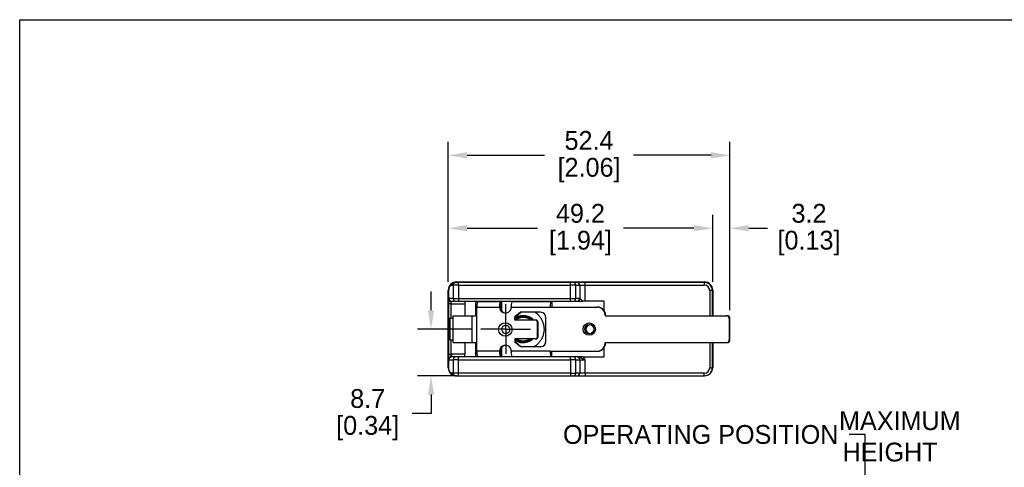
# Model space of a CAD drawing. Header units: inches. Extents: x 0 to 279, y 0 to 216.
# Tile 6 of 7: x 0 to 183, y 133 to 216. Entities that reach past the tile are written whole.
import ezdxf
from ezdxf import colors
from ezdxf.entities.mleader import LeaderData, LeaderLine
from ezdxf.math import Vec2, Vec3

# ---------------------------------------------------------------- set-up
doc = ezdxf.new("R2010")
doc.units = ezdxf.units.IN
doc.header["$LTSCALE"] = 10
doc.header["$MEASUREMENT"] = 0
doc.linetypes.add('CENTER', pattern=[2, 1.25, -0.25, 0.25, -0.25])
doc.layers.add('CENTER', color=40, linetype='CENTER')
doc.layers.add('DIMENSIONS', color=140, linetype='Continuous')
doc.dimstyles.get("Standard").update_dxf_attribs({"dimtxt": 3.5, "dimasz": 3.5, "dimexe": 2.5, "dimexo": 1.5, "dimgap": 1, "dimtad": 0, "dimtih": 1, "dimtoh": 1, "dimdec": 1, "dimzin": 0, "dimdsep": 46, "dimtxsty": 'Standard', "dimcen": 0, "dimadec": 0, "dimazin": 0, "dimtfac": 1, "dimtdec": 1, "dimtofl": 0, "dimtmove": 0, "dimatfit": 3, "dimfxl": 0, "dimtolj": 1, "dimtzin": 0, "dimarcsym": 0})

# ---------------------------------------------------------------- blocks, each defined once
blk = doc.blocks.new('*D34')
at = {"layer": 'DEFPOINTS', "color": 0}
for p in [(128.91, 177.11), (79.71, 165.61), (128.91, 165.61)]:
    blk.add_point(p, dxfattribs=at)
at = {"layer": 'DIMENSIONS', "color": 0, "lineweight": -2}
for p, q in [((79.71, 167.11), (79.71, 179.61)), ((128.91, 167.11), (128.91, 179.61)), ((83.21, 177.11), (96.31, 177.11)), ((125.41, 177.11), (112.31, 177.11))]:
    blk.add_line(p, q, dxfattribs=at)
at = {"layer": 'DIMENSIONS', "color": 0}
for points in [[(83.21, 177.7), (83.21, 176.53), (79.71, 177.11)], [(125.41, 177.7), (125.41, 176.53), (128.91, 177.11)]]:
    blk.add_solid(points, dxfattribs=at)
at = {"layer": 'DIMENSIONS', "color": 0, "char_height": 3.5, "attachment_point": 5}
for s, insert in [('\\A1;49.2', (104.31, 179.86)), ('\\A1;[1.94]', (104.31, 174.36))]:
    blk.add_mtext(s, dxfattribs=dict(at, insert=insert))
blk = doc.blocks.new('*D35')
at = {"layer": 'DEFPOINTS', "color": 0}
for p in [(132.11, 177.11), (128.91, 165.61), (132.11, 160.34)]:
    blk.add_point(p, dxfattribs=at)
at = {"layer": 'DIMENSIONS', "color": 0, "lineweight": -2}
for p, q in [((128.91, 167.11), (128.91, 179.61)), ((132.11, 161.84), (132.11, 179.61)), ((125.41, 177.11), (121.91, 177.11)), ((135.61, 177.11), (139.11, 177.11))]:
    blk.add_line(p, q, dxfattribs=at)
at = {"layer": 'DIMENSIONS', "color": 0}
for points in [[(125.41, 177.7), (125.41, 176.53), (128.91, 177.11)], [(135.61, 177.7), (135.61, 176.53), (132.11, 177.11)]]:
    blk.add_solid(points, dxfattribs=at)
at = {"layer": 'DIMENSIONS', "color": 0, "char_height": 3.5, "attachment_point": 5}
for s, insert in [('\\A1;3.2', (146.82, 179.86)), ('\\A1;[0.13]', (146.82, 174.36))]:
    blk.add_mtext(s, dxfattribs=dict(at, insert=insert))
blk = doc.blocks.new('*D36')
at = {"layer": 'DEFPOINTS', "color": 0}
for p in [(132.11, 190.67), (79.71, 165.61), (132.11, 160.34)]:
    blk.add_point(p, dxfattribs=at)
at = {"layer": 'DIMENSIONS', "color": 0, "lineweight": -2}
for p, q in [((79.71, 167.11), (79.71, 193.17)), ((132.11, 161.84), (132.11, 193.17)), ((83.21, 190.67), (97.62, 190.67)), ((128.61, 190.67), (114.2, 190.67))]:
    blk.add_line(p, q, dxfattribs=at)
at = {"layer": 'DIMENSIONS', "color": 0}
for points in [[(83.21, 191.26), (83.21, 190.09), (79.71, 190.67)], [(128.61, 191.26), (128.61, 190.09), (132.11, 190.67)]]:
    blk.add_solid(points, dxfattribs=at)
at = {"layer": 'DIMENSIONS', "color": 0, "char_height": 3.5, "attachment_point": 5}
for s, insert in [('\\A1;52.4', (105.91, 193.42)), ('\\A1;[2.06]', (105.91, 187.92))]:
    blk.add_mtext(s, dxfattribs=dict(at, insert=insert))
blk = doc.blocks.new('SW_CENTERMARKSYMBOL_0')
at = {"layer": 'CENTER', "color": 0}
for p, q in [((0, 2.54), (0, 4.64)), ((0, 0), (0, 2.54)), ((-2.54, 0), (-4.64, 0)), ((0, 0), (-2.54, 0)), ((0, 0), (0, -2.54)), ((0, 0), (2.54, 0)), ((2.54, 0), (4.64, 0)), ((0, -2.54), (0, -4.64))]:
    blk.add_line(p, q, dxfattribs=at)
blk = doc.blocks.new('*D37')
at = {"layer": 'DEFPOINTS', "color": 0}
for p in [(85.76, 158.36), (76.52, 149.66), (81.28, 149.66)]:
    blk.add_point(p, dxfattribs=at)
at = {"layer": 'DIMENSIONS', "color": 0, "lineweight": -2}
for p, q in [((76.52, 161.86), (76.52, 165.36)), ((84.26, 158.36), (74.02, 158.36)), ((79.78, 149.66), (74.02, 149.66)), ((76.52, 146.16), (76.52, 142.66)), ((76.52, 142.66), (73.02, 142.66))]:
    blk.add_line(p, q, dxfattribs=at)
at = {"layer": 'DIMENSIONS', "color": 0}
for points in [[(75.94, 161.86), (77.1, 161.86), (76.52, 158.36)], [(75.94, 146.16), (77.1, 146.16), (76.52, 149.66)]]:
    blk.add_solid(points, dxfattribs=at)
at = {"layer": 'DIMENSIONS', "color": 0, "char_height": 3.5, "attachment_point": 5}
for s, insert in [('\\A1;8.7', (64.73, 145.41)), ('\\A1;[0.34]', (64.73, 139.91))]:
    blk.add_mtext(s, dxfattribs=dict(at, insert=insert))

msp = doc.modelspace()

# ---------------------------------------------------------------- linework, layer by layer
for p, q in [((81.21, 167.11), (127.41, 167.11)), ((81.63, 167.03), (81.28, 167.03)), ((102.46, 167.03), (81.63, 167.03)), ((81.63, 166.53), (81.63, 167.03)), ((102.46, 166.53), (102.46, 167.03)), ((102.95, 167.03), (102.46, 167.03)), ((103.68, 167.03), (102.95, 167.03)), ((105.16, 167.03), (103.68, 167.03)), ((105.16, 166.53), (105.16, 167.03)), ((127.35, 167.03), (105.16, 167.03)), ((127.35, 167.03), (127.35, 166.53)), ((79.71, 151.16), (79.71, 165.61)), ((79.78, 165.53), (79.78, 163.89)), ((80.16, 166.53), (80.64, 166.53)), ((81.63, 166.53), (80.64, 166.53)), ((80.64, 166.53), (80.64, 164.03)), ((81.63, 166.53), (102.46, 166.53)), ((81.63, 166.53), (81.63, 164.03)), ((103.45, 166.53), (102.46, 166.53)), ((102.46, 164.03), (102.46, 166.53)), ((103.45, 164.03), (103.45, 166.53)), ((103.45, 166.53), (104.18, 166.53)), ((104.18, 166.53), (104.18, 164.03)), ((104.18, 166.53), (105.16, 166.53)), ((105.16, 163.53), (105.16, 166.53)), ((105.16, 166.53), (127.35, 166.53)), ((128.85, 165.53), (128.35, 165.53)), ((128.35, 165.53), (128.35, 160.84)), ((128.85, 160.84), (128.85, 165.53)), ((128.91, 165.61), (128.91, 160.84)), ((80.28, 163.03), (79.78, 163.03)), ((79.78, 163.03), (79.78, 160.34)), ((80.64, 164.03), (79.87, 164.03)), ((80.28, 163.03), (80.28, 163.45)), ((80.28, 163.03), (82.78, 163.03)), ((80.28, 160.34), (80.28, 163.03)), ((80.36, 163.53), (81.14, 163.53)), ((80.64, 164.03), (81.63, 164.03)), ((81.14, 163.53), (81.63, 163.53)), ((81.63, 164.03), (102.46, 164.03)), ((81.63, 164.03), (81.63, 163.53)), ((81.63, 163.53), (102.46, 163.53)), ((82.78, 163.53), (82.78, 163.03)), ((82.78, 163.03), (82.78, 160.84)), ((89.36, 163.44), (85.14, 163.44)), ((89.51, 163.44), (89.36, 163.44)), ((89.51, 163.44), (89.51, 162.44)), ((89.61, 163.44), (89.51, 163.44)), ((89.61, 163.53), (89.61, 161.75)), ((98.8, 163.44), (91.55, 163.44)), ((91.67, 163.44), (91.67, 163.53)), ((98.98, 163.44), (98.8, 163.44)), ((98.98, 163.44), (98.98, 162.44)), ((102.46, 164.03), (103.45, 164.03)), ((102.46, 163.53), (102.46, 164.03)), ((102.46, 163.53), (102.95, 163.53)), ((102.95, 163.53), (103.68, 163.53)), ((104.18, 164.03), (103.45, 164.03)), ((103.68, 163.53), (103.75, 163.53)), ((104.22, 164.03), (104.18, 164.03)), ((105.16, 163.53), (104.75, 163.53)), ((108.75, 163.53), (105.16, 163.53)), ((108.75, 161.75), (108.75, 163.53)), ((84.78, 162.44), (85.04, 162.44)), ((84.78, 162.44), (84.78, 160.84)), ((85.04, 154.24), (85.04, 162.44)), ((85.04, 162.44), (89.25, 162.44)), ((89.25, 162.44), (89.36, 162.44)), ((89.36, 162.44), (89.51, 162.44)), ((89.51, 162.44), (89.61, 162.44)), ((91.44, 162.44), (98.7, 162.44)), ((93.13, 161.47), (92.13, 160.62)), ((92.24, 160.62), (93.24, 161.47)), ((96.91, 161.47), (93.13, 161.47)), ((98.7, 162.44), (107.39, 162.44)), ((107.39, 162.44), (107.49, 162.44)), ((79.78, 160.34), (79.78, 156.34)), ((80.07, 160.34), (79.78, 160.34)), ((80.07, 156.34), (80.07, 160.34)), ((80.63, 160.34), (80.07, 160.34)), ((80.63, 155.84), (80.63, 160.84)), ((80.63, 160.84), (84.1, 160.84)), ((84.1, 160.84), (84.1, 155.84)), ((84.1, 160.84), (84.78, 160.84)), ((92.13, 160.02), (92.13, 160.62)), ((92.13, 160.62), (92.24, 160.62)), ((95.91, 160.02), (92.13, 160.02)), ((92.24, 160.02), (92.24, 160.62)), ((96.02, 160.02), (95.91, 160.02)), ((96.31, 156.92), (96.31, 159.62)), ((96.31, 159.62), (96.42, 159.62)), ((96.42, 156.92), (96.42, 159.62)), ((97.9, 156.07), (97.9, 160.47)), ((108.88, 160.94), (108.88, 160.84)), ((108.88, 160.94), (108.99, 160.94)), ((108.88, 160.84), (131.5, 160.84)), ((108.99, 160.84), (108.99, 160.94)), ((131.5, 160.84), (131.61, 160.84)), ((132, 160.34), (132, 156.34)), ((132, 160.34), (132.11, 160.34)), ((132.11, 156.34), (132.11, 160.34)), ((80.07, 156.34), (79.78, 156.34)), ((79.78, 156.34), (79.78, 153.65)), ((80.07, 156.34), (80.63, 156.34)), ((80.28, 153.65), (80.28, 156.34)), ((80.63, 155.84), (84.1, 155.84)), ((82.78, 155.84), (82.78, 153.66)), ((84.1, 155.84), (84.78, 155.84)), ((84.78, 155.84), (84.78, 154.24)), ((95.91, 156.52), (92.13, 156.52)), ((92.13, 156.52), (92.13, 155.92)), ((93.13, 155.07), (92.13, 155.92)), ((92.13, 155.92), (92.24, 155.92)), ((92.24, 155.92), (92.24, 156.52)), ((93.24, 155.07), (92.24, 155.92)), ((95.91, 156.52), (96.02, 156.52)), ((96.42, 156.92), (96.31, 156.92)), ((108.88, 155.84), (131.5, 155.84)), ((108.88, 155.74), (108.88, 155.84)), ((108.99, 155.74), (108.88, 155.74)), ((108.99, 155.74), (108.99, 155.84)), ((128.35, 155.84), (128.35, 151.16)), ((128.85, 151.16), (128.85, 155.84)), ((128.91, 155.84), (128.91, 151.16)), ((131.5, 155.84), (131.61, 155.84)), ((132, 156.34), (132.11, 156.34)), ((85.04, 154.24), (84.78, 154.24)), ((89.25, 154.24), (85.04, 154.24)), ((89.36, 154.24), (89.25, 154.24)), ((89.51, 154.24), (89.36, 154.24)), ((89.51, 154.24), (89.51, 153.24)), ((89.61, 154.94), (89.61, 153.16)), ((98.7, 154.24), (91.44, 154.24)), ((96.91, 155.07), (93.13, 155.07)), ((98.7, 154.24), (107.39, 154.24)), ((98.98, 153.24), (98.98, 154.24)), ((107.39, 154.24), (107.49, 154.24)), ((108.75, 153.16), (108.75, 154.94)), ((80.28, 153.65), (79.78, 153.65)), ((79.78, 152.52), (79.78, 151.16)), ((79.78, 151.02), (79.78, 152.48)), ((79.85, 152.66), (80.64, 152.66)), ((82.78, 153.66), (80.36, 153.66)), ((80.36, 153.16), (80.36, 153.66)), ((81.14, 153.16), (80.36, 153.16)), ((81.63, 152.66), (80.64, 152.66)), ((80.64, 152.66), (80.64, 150.16)), ((81.63, 153.16), (81.14, 153.16)), ((81.63, 152.66), (81.63, 153.16)), ((102.46, 153.16), (81.63, 153.16)), ((81.63, 150.16), (81.63, 152.66)), ((81.63, 152.66), (102.46, 152.66)), ((82.78, 153.16), (82.78, 153.66)), ((85.14, 153.24), (89.36, 153.24)), ((89.51, 153.24), (89.36, 153.24)), ((91.55, 153.24), (98.8, 153.24)), ((91.67, 153.16), (91.67, 153.24)), ((98.98, 153.24), (98.8, 153.24)), ((102.95, 153.16), (102.46, 153.16)), ((102.46, 152.66), (102.46, 153.16)), ((103.45, 152.66), (102.46, 152.66)), ((102.46, 152.66), (102.46, 150.16)), ((103.68, 153.16), (102.95, 153.16)), ((103.45, 150.16), (103.45, 152.66)), ((103.45, 152.66), (104.18, 152.66)), ((103.75, 153.16), (103.68, 153.16)), ((103.87, 153.14), (103.75, 153.16)), ((104.18, 152.66), (104.18, 150.16)), ((104.18, 152.66), (105.16, 152.66)), ((104.77, 153.16), (108.75, 153.16)), ((105.16, 150.16), (105.16, 152.66)), ((128.35, 151.16), (128.85, 151.16)), ((80.64, 150.16), (80.16, 150.16)), ((81.63, 150.16), (80.64, 150.16)), ((81.28, 149.66), (81.21, 149.66)), ((81.28, 149.66), (81.63, 149.66)), ((102.46, 150.16), (81.63, 150.16)), ((81.63, 149.66), (81.63, 150.16)), ((81.63, 149.66), (102.46, 149.66)), ((102.46, 150.16), (103.45, 150.16)), ((102.46, 150.16), (102.46, 149.66)), ((102.46, 149.66), (102.95, 149.66)), ((102.95, 149.66), (103.68, 149.66)), ((104.18, 150.16), (103.45, 150.16)), ((103.68, 149.66), (105.16, 149.66)), ((105.16, 150.16), (104.18, 150.16)), ((105.16, 150.16), (105.16, 149.66)), ((127.35, 150.16), (105.16, 150.16)), ((105.16, 149.66), (127.35, 149.66)), ((127.35, 149.66), (127.35, 150.16)), ((127.41, 149.66), (127.35, 149.66))]:
    msp.add_line(p, q)
for centre, radius in [((90.34, 158.27), 1.25), ((105.95, 158.34), 1.15), ((105.98, 158.34), 0.849)]:
    msp.add_circle(centre, radius)
for centre, radius, start, end in [((81.21, 165.61), 1.5, 90, 180), ((81.14, 166.53), 0.5, 112.2509, 180.1907), ((102.95, 166.53), 0.497, 359.6345, 89.6298), ((103.68, 166.53), 0.497, 359.6345, 89.6298), ((127.35, 165.53), 1.5, 0, 90), ((127.41, 165.61), 1.5, 0, 90), ((81.28, 165.53), 1.5, 138.1897, 180), ((127.35, 165.53), 1, 0, 90), ((80.37, 164.02), 0.497, 179.6347, 269.6297), ((81.14, 164.02), 0.497, 179.6347, 269.6297), ((87.43, 162.69), 2.41, 161.7706, 185.8922), ((91.65, 162.69), 2.41, 161.7707, 185.8921), ((93.83, 162.69), 2.41, 161.7708, 185.892), ((101.09, 162.69), 2.41, 161.7706, 185.8922), ((102.95, 164.02), 0.497, 270.3703, 0.3655), ((103.68, 164.02), 0.497, 270.3703, 0.3655), ((103.74, 164.01), 0.486, 271.7358, 1.6365), ((90.35, 162.44), 1.09, 179.739, 0.261), ((90.46, 162.44), 1.1, 179.8263, 267.005), ((96.9, 160.47), 0.997, 359.8322, 89.8312), ((107.38, 160.95), 1.5, 359.8322, 89.8312), ((107.49, 160.95), 1.5, 359.8322, 89.8312), ((93.68, 158.34), 2.43, 43.7395, 126.2412), ((93.68, 158.34), 2.3, 46.8492, 128.5963), ((93.68, 158.34), 2.17, 50.5514, 129.4486), ((95.91, 159.62), 0.399, 359.8321, 89.8312), ((96.02, 159.62), 0.399, 359.8321, 89.8312), ((131.5, 160.34), 0.499, 359.8322, 89.8311), ((131.61, 160.34), 0.499, 359.8322, 89.8311), ((90.4, 158.27), 0.749, 46.6428, 269.9689), ((106.18, 158.34), 0.85, 96.8482, 263.1518), ((93.68, 158.34), 2.43, 233.7588, 311.3464), ((93.68, 158.34), 2.3, 232.39, 264.7836), ((93.68, 158.34), 2.17, 236.9801, 303.0199), ((93.68, 158.34), 2.3, 264.7836, 307.61), ((95.91, 156.92), 0.399, 270.1688, 0.1679), ((96.02, 156.92), 0.399, 270.1688, 0.1679), ((96.9, 156.07), 0.997, 270.1688, 0.1678), ((107.38, 155.74), 1.5, 270.1688, 0.1678), ((107.49, 155.74), 1.5, 270.1688, 0.1678), ((131.5, 156.34), 0.499, 270.1688, 0.1678), ((131.61, 156.34), 0.499, 270.1688, 0.1678), ((87.43, 154), 2.41, 174.1078, 198.2293), ((91.65, 154), 2.41, 174.1079, 198.2293), ((90.35, 154.25), 1.09, 359.7391, 180.2609), ((90.46, 154.25), 1.1, 92.995, 180.1737), ((93.83, 154), 2.41, 174.108, 198.2292), ((101.09, 154), 2.41, 174.1078, 198.2293), ((81.14, 152.66), 0.497, 90.3703, 180.3653), ((102.95, 152.66), 0.497, 359.6345, 89.6297), ((103.68, 152.66), 0.497, 359.6345, 89.6298), ((81.21, 151.16), 1.5, 180, 270), ((81.28, 151.16), 1.5, 185.2861, 221.8103), ((127.35, 151.16), 1, 270, 0), ((127.35, 151.16), 1.5, 270, 0), ((127.41, 151.16), 1.5, 270, 0), ((81.14, 150.16), 0.5, 179.8094, 247.7489), ((102.95, 150.15), 0.497, 270.3701, 0.3656), ((103.68, 150.15), 0.497, 270.3701, 0.3656)]:
    msp.add_arc(centre, radius, start, end)
for points, knots in [([(80.16, 166.53), (80.24, 166.62), (80.35, 166.71), (80.61, 166.88), (80.77, 166.95), (80.95, 166.99)], [0, 0, 0, 0, 0.5, 0.5, 1, 1, 1, 1]), ([(80.95, 166.99), (80.98, 167), (81.02, 167.01), (81.14, 167.02), (81.21, 167.03), (81.28, 167.03)], [0, 0, 0, 0, 0.5, 0.5, 1, 1, 1, 1]), ([(79.78, 163.85), (79.78, 163.86), (79.78, 163.87), (79.78, 163.89), (79.78, 163.89)], [0, 0, 0, 0, 0.474468, 1, 1, 1, 1]), ([(79.78, 163.89), (79.78, 163.88), (79.78, 163.85), (79.78, 163.79), (79.78, 163.73), (79.78, 163.64), (79.78, 163.53), (79.78, 163.41), (79.78, 163.29), (79.78, 163.16), (79.78, 163.07), (79.78, 163.03)], [0, 0, 0, 0, 0.083287, 0.166584, 0.249901, 0.374993, 0.500044, 0.626031, 0.749884, 0.874963, 1, 1, 1, 1]), ([(80.28, 163.45), (80.25, 163.45), (80.21, 163.45), (80.15, 163.47), (80.11, 163.48), (80.06, 163.5), (80.01, 163.52), (79.93, 163.57), (79.86, 163.64), (79.8, 163.74), (79.79, 163.81), (79.78, 163.85)], [0, 0, 0, 0, 0.0964916, 0.1754822, 0.2369579, 0.2809052, 0.3804064, 0.5006532, 0.643957, 0.8104051, 1, 1, 1, 1]), ([(84.89, 163.44), (84.87, 163.44), (84.86, 163.41), (84.83, 163.31), (84.82, 163.24), (84.79, 162.96), (84.78, 162.71), (84.78, 162.44)], [0, 0, 0, 0, 0.25, 0.25, 0.5, 0.5, 1, 1, 1, 1]), ([(85.14, 163.44), (85.12, 163.44), (85.08, 163.44), (84.99, 163.44), (84.93, 163.44), (84.89, 163.44)], [0, 0, 0, 0, 0.293947, 0.503808, 1, 1, 1, 1]), ([(103.75, 163.53), (103.78, 163.53), (103.86, 163.53), (103.99, 163.53), (104.12, 163.53), (104.29, 163.53), (104.46, 163.53), (104.63, 163.53), (104.71, 163.53), (104.75, 163.53)], [0, 0, 0, 0, 0.090815, 0.249737, 0.381837, 0.499923, 0.749935, 0.883893, 1, 1, 1, 1]), ([(104.75, 163.53), (104.64, 163.65), (104.54, 163.78), (104.35, 163.96), (104.27, 164.03), (104.22, 164.03)], [0, 0, 0, 0, 0.5, 0.5, 1, 1, 1, 1]), ([(95.91, 161.47), (95.95, 161.44), (96.17, 161.3), (96.52, 160.96), (96.92, 160.45), (97.23, 159.87), (97.44, 159.25), (97.54, 158.61), (97.53, 157.96), (97.41, 157.31), (97.18, 156.7), (96.86, 156.14), (96.44, 155.64), (96.04, 155.28), (95.77, 155.12), (95.68, 155.07)], [0, 0, 0, 0, 0.019848, 0.105314, 0.190775, 0.276361, 0.36195, 0.44755, 0.533157, 0.618635, 0.704118, 0.789522, 0.874926, 0.960298, 1, 1, 1, 1]), ([(92.24, 160.45), (92.3, 160.49), (92.47, 160.61), (92.8, 160.76), (93.21, 160.87), (93.64, 160.91), (94.08, 160.88), (94.5, 160.78), (94.9, 160.61), (95.26, 160.37), (95.49, 160.17), (95.59, 160.04), (95.61, 160.02)], [0, 0, 0, 0, 0.054168, 0.1702125, 0.28628, 0.4023368, 0.518477, 0.634609, 0.7508983, 0.8671888, 0.9835769, 1, 1, 1, 1]), ([(91.14, 158.27), (91.14, 158.25), (91.14, 158.16), (91.11, 158.02), (91.03, 157.86), (90.92, 157.73), (90.78, 157.62), (90.62, 157.55), (90.5, 157.52), (90.44, 157.52), (90.44, 157.52)], [0, 0, 0, 0, 0.063316, 0.21801, 0.37303, 0.528221, 0.683701, 0.839535, 0.995713, 1, 1, 1, 1]), ([(90.91, 158.81), (90.92, 158.8), (90.98, 158.75), (91.05, 158.64), (91.12, 158.48), (91.14, 158.35), (91.14, 158.28), (91.14, 158.27)], [0, 0, 0, 0, 0.07697, 0.36901, 0.660395, 0.935914, 1, 1, 1, 1]), ([(93.45, 155.79), (93.3, 155.81), (93.02, 155.85), (92.61, 156), (92.36, 156.15), (92.24, 156.22)], [0, 0, 0, 0, 0.335725, 0.671435, 1, 1, 1, 1]), ([(95.47, 156.52), (95.38, 156.43), (95.17, 156.25), (94.81, 156.03), (94.41, 155.88), (93.95, 155.78), (93.62, 155.79), (93.45, 155.79)], [0, 0, 0, 0, 0.176105, 0.370239, 0.564626, 0.759013, 1, 1, 1, 1]), ([(84.78, 154.24), (84.78, 154.11), (84.78, 153.98), (84.79, 153.74), (84.8, 153.63), (84.82, 153.45), (84.83, 153.37), (84.86, 153.27), (84.87, 153.24), (84.89, 153.24)], [0, 0, 0, 0, 0.25, 0.25, 0.5, 0.5, 0.75, 0.75, 1, 1, 1, 1]), ([(89.61, 154.24), (89.58, 154.24), (89.53, 154.24), (89.52, 154.24), (89.51, 154.24)], [0, 0, 0, 0, 0.64916, 1, 1, 1, 1]), ([(79.78, 153.65), (79.78, 153.41), (79.78, 153.18), (79.78, 152.9), (79.78, 152.82), (79.78, 152.74), (79.78, 152.72), (79.78, 152.69), (79.78, 152.68), (79.78, 152.65), (79.78, 152.64), (79.78, 152.61), (79.78, 152.59), (79.78, 152.56), (79.78, 152.54), (79.78, 152.52)], [0, 0, 0, 0, 0.5, 0.5, 0.75, 0.75, 0.8125, 0.8125, 0.84375, 0.84375, 0.875, 0.875, 0.9375, 0.9375, 1, 1, 1, 1]), ([(79.78, 152.48), (79.79, 152.47), (79.79, 152.47), (79.8, 152.46), (79.8, 152.47), (79.81, 152.48), (79.82, 152.5), (79.83, 152.54)], [0, 0, 0, 0, 0.25, 0.25, 0.5, 0.5, 1, 1, 1, 1]), ([(79.83, 152.54), (79.82, 152.58), (79.81, 152.64), (79.82, 152.75), (79.83, 152.8), (79.87, 152.9), (79.89, 152.94), (79.93, 153.01), (79.95, 153.03), (79.98, 153.07), (80, 153.09), (80.07, 153.16), (80.1, 153.18), (80.15, 153.24), (80.17, 153.26), (80.2, 153.31), (80.21, 153.33), (80.24, 153.4), (80.25, 153.45), (80.27, 153.55), (80.27, 153.6), (80.28, 153.65)], [0, 0, 0, 0, 0.015625, 0.015625, 0.03125, 0.03125, 0.0625, 0.0625, 0.09375, 0.09375, 0.125, 0.125, 0.25, 0.25, 0.375, 0.375, 0.5, 0.5, 0.75, 0.75, 1, 1, 1, 1]), ([(80.36, 153.16), (80.34, 153.16), (80.29, 153.15), (80.23, 153.14), (80.17, 153.12), (80.11, 153.1), (80.07, 153.07), (80.03, 153.04), (79.97, 152.99), (79.91, 152.91), (79.86, 152.79), (79.85, 152.7), (79.85, 152.66)], [0, 0, 0, 0, 0.093203, 0.179543, 0.259024, 0.331651, 0.39743, 0.456374, 0.508497, 0.679866, 0.843395, 1, 1, 1, 1]), ([(80.36, 153.66), (80.35, 153.66), (80.32, 153.66), (80.29, 153.65), (80.28, 153.65)], [0, 0, 0, 0, 0.500012, 1, 1, 1, 1]), ([(84.89, 153.24), (84.93, 153.24), (84.99, 153.24), (85.08, 153.24), (85.12, 153.24), (85.14, 153.24)], [0, 0, 0, 0, 0.496192, 0.706013, 1, 1, 1, 1]), ([(89.61, 153.24), (89.58, 153.24), (89.53, 153.24), (89.52, 153.24), (89.51, 153.24)], [0, 0, 0, 0, 0.64916, 1, 1, 1, 1]), ([(104.77, 153.16), (104.68, 153.16), (104.54, 153.16), (104.35, 153.16), (104.18, 153.16), (104, 153.16), (103.87, 153.16), (103.82, 153.16)], [0, 0, 0, 0, 0.260101, 0.397762, 0.54302, 0.813929, 1, 1, 1, 1]), ([(105.16, 152.66), (105.1, 152.68), (104.99, 152.72), (104.82, 152.78), (104.65, 152.85), (104.48, 152.92), (104.31, 153), (104.16, 153.06), (104.02, 153.12), (103.92, 153.13), (103.87, 153.14)], [0, 0, 0, 0, 0.135942, 0.249731, 0.362375, 0.521403, 0.661071, 0.781325, 0.894974, 1, 1, 1, 1]), ([(105.16, 152.66), (105.13, 152.71), (105.07, 152.79), (104.97, 152.92), (104.88, 153.04), (104.81, 153.12), (104.77, 153.16)], [0, 0, 0, 0, 0.287111, 0.500672, 0.7636, 1, 1, 1, 1]), ([(79.78, 151.02), (79.78, 151.06), (79.78, 151.11), (79.78, 151.15), (79.78, 151.15), (79.78, 151.16), (79.78, 151.16)], [0, 0, 0, 0, 0.0001518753, 0.0001518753, 0.0001518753, 0.0001596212, 0.0001596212, 0.0001596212, 0.0001596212]), ([(80.95, 149.69), (80.77, 149.73), (80.61, 149.8), (80.35, 149.97), (80.24, 150.07), (80.16, 150.16)], [0, 0, 0, 0, 0.5, 0.5, 1, 1, 1, 1]), ([(80.95, 149.69), (80.98, 149.69), (81.02, 149.68), (81.14, 149.66), (81.21, 149.66), (81.28, 149.66)], [0, 0, 0, 0, 0.5, 0.5, 1, 1, 1, 1])]:
    msp.add_open_spline(points, degree=3, knots=knots)
for points in [[(79.87, 164.03), (79.84, 164.03), (79.81, 163.97), (79.78, 163.85)], [(80.28, 163.45), (80.3, 163.5), (80.33, 163.53), (80.36, 163.53)], [(79.78, 152.48), (79.78, 152.49), (79.78, 152.51), (79.78, 152.52)], [(79.85, 152.66), (79.84, 152.62), (79.83, 152.58), (79.83, 152.54)]]:
    msp.add_open_spline(points, degree=3)
at = {"layer": 'DEFPOINTS'}
msp.add_lwpolyline([(0, 215.9), (279.4, 215.9), (279.4, 0), (0, 0)], close=True, dxfattribs=at)
at = {"layer": 'DIMENSIONS'}
msp.add_line((81.28, 149.66), (79.4, 149.66), dxfattribs=at)

# ---------------------------------------------------------------- block references
at = {"layer": 'CENTER'}
msp.add_blockref('SW_CENTERMARKSYMBOL_0', (90.4, 158.36), dxfattribs=at)

# ---------------------------------------------------------------- texts
at = {"layer": 'DIMENSIONS', "insert": (145.69, 143.06), "char_height": 3.5, "attachment_point": 1}
msp.add_mtext_dynamic_manual_height_columns('{\\W5.17139; }MAXIMUM\\P{\\W5.67139; }HEIGHT', width=58.3664, gutter_width=1, heights=[0], dxfattribs=at)

# ---------------------------------------------------------------- dimensions: what is measured, and where the dimension line sits
at = {"layer": 'DIMENSIONS'}
for base, p1, p2, picture, middle in [((132.11, 190.67), (79.71, 165.61), (132.11, 160.34), '*D36', (105.91, 190.67)), ((128.91, 177.11), (79.71, 165.61), (128.91, 165.61), '*D34', (104.31, 177.11)), ((132.11, 177.11), (128.91, 165.61), (132.11, 160.34), '*D35', (146.82, 177.11))]:
    dim = msp.add_linear_dim(base=base, p1=p1, p2=p2, dimstyle='Standard', override={"dimpost": '\\X'}, dxfattribs=at)
    dim.commit()
    dim.dimension.update_dxf_attribs({"geometry": picture, "text_midpoint": middle})
dim = msp.add_linear_dim(base=(76.52, 149.66), p1=(85.76, 158.36), p2=(81.28, 149.66), angle=90, dimstyle='Standard', override={"dimpost": '\\X'}, dxfattribs=at)
dim.commit()
dim.dimension.update_dxf_attribs({"geometry": '*D37', "text_midpoint": (64.73, 142.66)})

# ---------------------------------------------------------------- leaders
ml = msp.add_multileader_mtext('Standard', dxfattribs=at)
ml.set_content('OPERATING POSITION', color=256)
ml.set_leader_properties()
ml.build(insert=Vec2(0, 0))
ml.multileader.update_dxf_attribs({"text_left_attachment_type": 2, "text_right_attachment_type": 2, "dogleg_length": 3, "arrow_head_size": 3.5})
ctx = ml.context
ctx.base_point, ctx.char_height, ctx.arrow_head_size, ctx.plane_origin = Vec3(91.97, 138.75), 3.5, 3.5, Vec3(157.3, 124.61)
ctx.left_attachment, ctx.right_attachment, ctx.text_align_type = 2, 2, 2
notes = []
notes.append((ctx, [(1, (1, 1, 0), (157.3, 138.75), (-1, 0), 3, [(0, [(157.3, 124.61)], 0, [])])]))
ctx.mtext.insert, ctx.mtext.alignment, ctx.mtext.flow_direction = Vec3(152.3, 140.5), 3, 5
for ctx, leaders in notes:
    for number, flags, end, landing, length, lines in leaders:
        leader = LeaderData()
        leader.index, (leader.has_last_leader_line, leader.has_dogleg_vector, leader.attachment_direction) = number, flags
        leader.last_leader_point, leader.dogleg_vector, leader.dogleg_length = Vec3(end), Vec3(landing), length
        for number, points, colour, breaks in lines:
            line = LeaderLine()
            line.index, line.vertices, line.color, line.breaks = number, Vec3.list(points), colors.encode_raw_color(colour), breaks
            leader.lines.append(line)
        ctx.leaders.append(leader)

doc.saveas('drawing.dxf')
